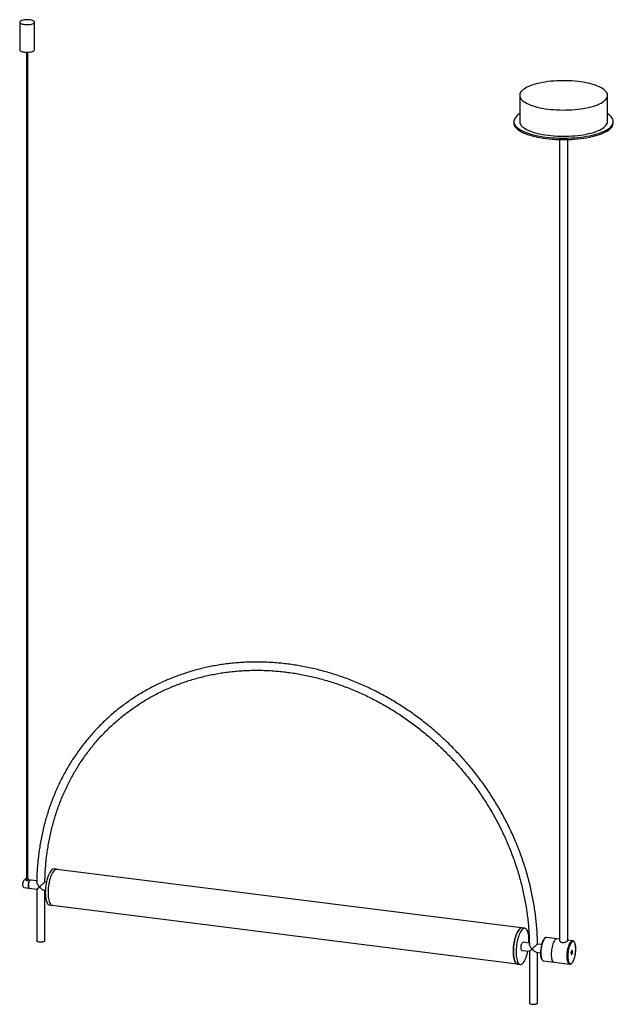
# Paper-space layout '_Dimétrica' of a CAD drawing. Header units: inches. Extents: x -18 to 21.9, y -5.9 to 60.3.
import ezdxf

# ---------------------------------------------------------------- set-up
doc = ezdxf.new("R2010")
doc.units = ezdxf.units.IN
doc.header["$MEASUREMENT"] = 0

psp = doc.layouts.new('_Dimétrica')

# ---------------------------------------------------------------- linework, layer by layer
at = {"color": 7, "linetype": 'Continuous', "lineweight": 25}
for p, q in [((-17.993, 60.11), (-17.993, 58.253)), ((-16.993, 58.253), (-16.993, 60.11)), ((-17.532, 58.087), (-17.532, 2.575)), ((-17.454, 2.575), (-17.454, 58.087)), ((15.643, 55.192), (15.643, 53.429)), ((21.553, 53.429), (21.553, 55.192)), ((15.253, 53.429), (15.253, 53.335)), ((21.943, 53.335), (21.943, 53.429)), ((18.322, 52.223), (18.322, -1.607)), ((18.873, -1.607), (18.873, 52.223)), ((-15.499, 3.183), (-15.683, 3.206)), ((15.769, -0.761), (-15.5, 3.178)), ((-17.572, 2.492), (-17.643, 2.501)), ((-17.572, 2.575), (-17.572, 2.462)), ((-17.414, 2.462), (-17.414, 2.575)), ((-16.845, 2.4), (-17.414, 2.472)), ((-16.848, 1.845), (-16.67, 2.002)), ((-16.195, 2.318), (-16.297, 2.331)), ((-17.712, 1.954), (-16.848, 1.845)), ((-16.848, 1.845), (-16.848, -1.624)), ((-16.366, 1.784), (-16.263, 1.771)), ((-16.297, -1.624), (-16.297, 1.775)), ((-15.988, 0.784), (-15.804, 0.761)), ((-15.804, 0.765), (15.465, -3.174)), ((15.988, -0.784), (15.804, -0.761)), ((16.292, -1.775), (15.87, -1.722)), ((17.116, -1.879), (16.844, -1.844)), ((18.322, -1.515), (17.444, -1.404)), ((19.212, -1.627), (18.873, -1.584)), ((19.208, -1.626), (19.212, -1.627)), ((15.801, -2.269), (16.297, -2.331)), ((16.297, -2.331), (16.475, -2.174)), ((16.297, -2.331), (16.297, -5.8)), ((16.779, -2.392), (17.044, -2.425)), ((16.848, -5.8), (16.848, -2.4)), ((15.499, -3.183), (15.683, -3.206)), ((17.247, -2.967), (19.015, -3.189)), ((17.247, -2.967), (17.25, -2.967)), ((19.019, -3.19), (19.015, -3.189))]:
    psp.add_line(p, q, dxfattribs=at)
at = {"color": 7, "linetype": 'Continuous', "lineweight": 25, "flags": 128}
for points in [[(-17.67, 59.954), (-17.588, 59.947), (-17.504, 59.943), (-17.419, 59.945), (-17.337, 59.952), (-17.259, 59.963), (-17.187, 59.978), (-17.125, 59.997), (-17.073, 60.02), (-17.033, 60.045), (-17.007, 60.071), (-16.994, 60.099), (-16.996, 60.128), (-17.012, 60.155), (-17.042, 60.182), (-17.085, 60.206), (-17.139, 60.228), (-17.204, 60.246), (-17.277, 60.26), (-17.357, 60.27), (-17.44, 60.276), (-17.525, 60.276), (-17.608, 60.272), (-17.689, 60.263), (-17.764, 60.25), (-17.831, 60.233), (-17.888, 60.212), (-17.934, 60.188), (-17.968, 60.162), (-17.987, 60.135), (-17.993, 60.107), (-17.984, 60.079), (-17.961, 60.051), (-17.924, 60.026), (-17.875, 60.003), (-17.815, 59.983), (-17.746, 59.966), (-17.67, 59.954)], [(-17.993, 58.253), (-17.993, 58.249), (-17.984, 58.221), (-17.961, 58.194), (-17.924, 58.169), (-17.875, 58.145), (-17.815, 58.125), (-17.746, 58.109), (-17.67, 58.097)], [(-17.67, 58.097), (-17.588, 58.089), (-17.504, 58.086), (-17.419, 58.088), (-17.337, 58.094), (-17.259, 58.106), (-17.187, 58.121), (-17.125, 58.14), (-17.073, 58.162), (-17.033, 58.187), (-17.007, 58.214), (-16.994, 58.242), (-16.993, 58.253)], [(17.553, 54.271), (17.746, 54.249), (17.943, 54.231), (18.144, 54.219), (18.346, 54.211), (18.55, 54.207), (18.754, 54.208), (18.957, 54.214), (19.159, 54.225), (19.358, 54.24), (19.553, 54.26), (19.743, 54.284), (19.929, 54.312), (20.108, 54.345), (20.279, 54.382), (20.443, 54.423), (20.598, 54.467), (20.743, 54.514), (20.878, 54.565), (21.002, 54.619), (21.115, 54.676), (21.216, 54.735), (21.304, 54.796), (21.38, 54.86), (21.442, 54.924), (21.49, 54.99), (21.525, 55.057), (21.546, 55.125), (21.553, 55.193), (21.546, 55.261), (21.524, 55.329), (21.489, 55.396), (21.44, 55.462), (21.377, 55.526), (21.301, 55.589), (21.213, 55.651), (21.112, 55.71), (20.998, 55.766), (20.874, 55.82), (20.738, 55.871), (20.593, 55.919), (20.438, 55.963), (20.274, 56.003), (20.102, 56.04), (19.923, 56.072), (19.737, 56.101), (19.547, 56.125), (19.351, 56.144), (19.152, 56.159), (18.951, 56.17), (18.747, 56.176), (18.543, 56.177), (18.34, 56.173), (18.137, 56.165), (17.937, 56.152), (17.74, 56.135), (17.547, 56.113), (17.359, 56.086), (17.177, 56.056), (17.001, 56.021), (16.834, 55.982), (16.674, 55.94), (16.524, 55.894), (16.384, 55.844), (16.254, 55.792), (16.135, 55.736), (16.029, 55.679), (15.934, 55.618), (15.852, 55.556), (15.783, 55.492), (15.728, 55.427), (15.686, 55.36), (15.658, 55.293), (15.644, 55.225), (15.645, 55.157), (15.659, 55.089), (15.687, 55.022), (15.729, 54.955), (15.785, 54.89), (15.855, 54.826), (15.937, 54.764), (16.032, 54.703), (16.139, 54.646), (16.258, 54.59), (16.388, 54.538), (16.529, 54.489), (16.679, 54.443), (16.839, 54.4), (17.007, 54.362), (17.183, 54.327), (17.365, 54.297), (17.553, 54.271)], [(15.643, 53.951), (15.623, 53.939), (15.53, 53.873), (15.45, 53.806), (15.383, 53.737), (15.33, 53.667), (15.291, 53.596), (15.265, 53.525), (15.254, 53.453), (15.256, 53.38), (15.272, 53.308), (15.303, 53.237), (15.347, 53.166), (15.405, 53.097), (15.476, 53.028), (15.56, 52.962), (15.657, 52.897), (15.767, 52.835), (15.888, 52.775), (16.021, 52.718), (16.164, 52.664), (16.318, 52.613), (16.481, 52.566), (16.653, 52.522), (16.833, 52.482), (17.021, 52.446), (17.215, 52.414), (17.415, 52.386)], [(17.415, 52.386), (17.62, 52.363), (17.829, 52.344), (18.042, 52.329), (18.256, 52.32), (18.472, 52.315), (18.689, 52.314), (18.905, 52.319), (19.12, 52.328), (19.333, 52.341), (19.543, 52.359), (19.748, 52.382), (19.949, 52.409), (20.145, 52.44), (20.333, 52.476), (20.515, 52.515), (20.688, 52.558), (20.853, 52.605), (21.008, 52.656), (21.153, 52.709), (21.287, 52.766), (21.411, 52.825), (21.522, 52.887), (21.621, 52.952), (21.707, 53.018), (21.781, 53.086), (21.84, 53.155), (21.887, 53.226), (21.919, 53.297), (21.938, 53.369), (21.943, 53.441), (21.933, 53.513), (21.91, 53.585), (21.872, 53.656), (21.821, 53.726), (21.757, 53.795), (21.679, 53.863), (21.588, 53.928), (21.553, 53.951)], [(15.253, 53.335), (15.256, 53.286), (15.272, 53.214), (15.303, 53.143), (15.347, 53.072), (15.405, 53.002), (15.476, 52.934), (15.56, 52.868), (15.657, 52.803), (15.767, 52.741), (15.888, 52.681), (16.021, 52.624), (16.164, 52.57), (16.318, 52.519), (16.481, 52.471), (16.653, 52.427), (16.833, 52.387), (17.021, 52.351), (17.215, 52.319), (17.415, 52.292)], [(15.643, 53.429), (15.645, 53.394), (15.659, 53.326), (15.687, 53.259), (15.729, 53.192), (15.785, 53.127), (15.855, 53.063), (15.937, 53.001), (16.032, 52.94), (16.139, 52.882), (16.258, 52.827), (16.388, 52.775), (16.529, 52.726), (16.679, 52.68), (16.839, 52.637), (17.007, 52.599), (17.183, 52.564), (17.365, 52.534), (17.553, 52.507)], [(17.415, 52.292), (17.62, 52.268), (17.829, 52.249), (18.042, 52.235), (18.256, 52.225), (18.472, 52.22), (18.689, 52.22), (18.905, 52.224), (19.12, 52.233), (19.333, 52.247), (19.543, 52.265), (19.748, 52.288), (19.949, 52.315), (20.145, 52.346), (20.333, 52.381), (20.515, 52.421), (20.688, 52.464), (20.853, 52.511), (21.008, 52.561), (21.153, 52.615), (21.287, 52.672), (21.411, 52.731), (21.522, 52.793), (21.621, 52.857), (21.707, 52.924), (21.781, 52.991), (21.84, 53.061), (21.887, 53.131), (21.919, 53.203), (21.938, 53.275), (21.943, 53.335)], [(17.553, 52.507), (17.746, 52.486), (17.943, 52.468), (18.144, 52.456), (18.346, 52.447), (18.55, 52.444), (18.754, 52.445), (18.957, 52.451), (19.159, 52.462), (19.358, 52.477), (19.553, 52.497), (19.743, 52.521), (19.929, 52.549), (20.108, 52.582), (20.279, 52.619), (20.443, 52.659), (20.598, 52.704), (20.743, 52.751), (20.878, 52.802), (21.002, 52.856), (21.115, 52.913), (21.216, 52.972), (21.304, 53.033), (21.38, 53.097), (21.442, 53.161), (21.49, 53.227), (21.525, 53.294), (21.546, 53.362), (21.553, 53.429)], [(-15.836, 3.146), (-15.882, 3.099), (-15.927, 3.039), (-15.971, 2.968), (-16.014, 2.886), (-16.055, 2.793), (-16.093, 2.692), (-16.128, 2.582), (-16.16, 2.466), (-16.189, 2.345), (-16.213, 2.22), (-16.233, 2.092), (-16.249, 1.963), (-16.26, 1.834), (-16.266, 1.708), (-16.267, 1.584), (-16.263, 1.465), (-16.255, 1.352), (-16.242, 1.247), (-16.224, 1.15), (-16.202, 1.062), (-16.175, 0.985), (-16.145, 0.92), (-16.111, 0.866), (-16.074, 0.826), (-16.035, 0.799), (-15.993, 0.785), (-15.988, 0.784)], [(-15.652, 3.123), (-15.697, 3.076), (-15.743, 3.016), (-15.787, 2.945), (-15.83, 2.863), (-15.871, 2.77), (-15.909, 2.669), (-15.944, 2.559), (-15.976, 2.443), (-16.005, 2.322), (-16.029, 2.197), (-16.049, 2.069), (-16.065, 1.94), (-16.076, 1.811), (-16.082, 1.684), (-16.083, 1.561), (-16.079, 1.442), (-16.071, 1.329), (-16.058, 1.224), (-16.04, 1.126), (-16.017, 1.039), (-15.991, 0.962), (-15.961, 0.897), (-15.927, 0.843), (-15.89, 0.803), (-15.851, 0.775), (-15.809, 0.762), (-15.769, 0.761)], [(-17.712, 1.954), (-17.719, 1.956), (-17.738, 1.97), (-17.753, 1.998), (-17.765, 2.037), (-17.772, 2.086), (-17.775, 2.141), (-17.772, 2.201), (-17.765, 2.262), (-17.753, 2.322), (-17.738, 2.377), (-17.719, 2.424), (-17.699, 2.461), (-17.677, 2.487), (-17.655, 2.5), (-17.643, 2.501)], [(-17.532, 2.598), (-17.55, 2.593), (-17.567, 2.584), (-17.572, 2.574), (-17.565, 2.564), (-17.547, 2.556), (-17.521, 2.551)], [(-17.532, 2.575), (-17.532, 2.575), (-17.529, 2.57), (-17.52, 2.566), (-17.507, 2.563)], [(-17.521, 2.551), (-17.491, 2.549), (-17.461, 2.551), (-17.436, 2.557), (-17.419, 2.566), (-17.414, 2.576), (-17.421, 2.586), (-17.439, 2.594), (-17.454, 2.598)], [(-17.507, 2.563), (-17.492, 2.562), (-17.477, 2.563), (-17.464, 2.566), (-17.456, 2.57), (-17.454, 2.575)], [(-17.343, 1.907), (-17.351, 1.909), (-17.37, 1.924), (-17.385, 1.952), (-17.397, 1.991), (-17.404, 2.039), (-17.406, 2.095), (-17.404, 2.155), (-17.397, 2.216), (-17.385, 2.276), (-17.37, 2.33), (-17.351, 2.378), (-17.331, 2.415), (-17.309, 2.441), (-17.287, 2.453), (-17.274, 2.454)], [(-17.309, 2.441), (-17.331, 2.415), (-17.351, 2.378), (-17.37, 2.33), (-17.385, 2.276), (-17.397, 2.216), (-17.404, 2.155), (-17.406, 2.095), (-17.404, 2.039), (-17.397, 1.991), (-17.385, 1.952), (-17.37, 1.924), (-17.351, 1.909), (-17.343, 1.907)], [(-17.274, 2.454), (-17.287, 2.453), (-17.309, 2.441)], [(-16.67, 2.002), (-16.623, 1.953), (-16.576, 1.907), (-16.528, 1.867), (-16.481, 1.834), (-16.437, 1.809), (-16.398, 1.792), (-16.366, 1.784)], [(15.652, -0.821), (15.606, -0.868), (15.56, -0.928), (15.516, -0.999), (15.473, -1.081), (15.433, -1.174), (15.394, -1.275), (15.359, -1.385), (15.327, -1.501), (15.299, -1.622), (15.274, -1.747), (15.254, -1.875), (15.238, -2.004), (15.228, -2.133), (15.221, -2.259), (15.22, -2.383), (15.224, -2.502), (15.232, -2.615), (15.246, -2.72), (15.264, -2.817), (15.286, -2.905), (15.312, -2.982), (15.342, -3.047), (15.376, -3.101), (15.413, -3.141), (15.453, -3.168), (15.494, -3.182), (15.499, -3.183)], [(15.475, -3.173), (15.471, -3.172), (15.43, -3.15), (15.391, -3.114), (15.356, -3.065), (15.324, -3.003), (15.296, -2.929), (15.272, -2.844), (15.252, -2.749), (15.237, -2.644), (15.227, -2.532), (15.222, -2.413), (15.222, -2.288), (15.227, -2.161), (15.237, -2.031), (15.252, -1.9), (15.272, -1.77), (15.296, -1.642), (15.324, -1.519), (15.356, -1.4), (15.391, -1.289), (15.43, -1.185), (15.471, -1.091), (15.514, -1.006), (15.559, -0.934), (15.588, -0.894)], [(15.836, -0.844), (15.79, -0.891), (15.745, -0.951), (15.7, -1.022), (15.657, -1.105), (15.617, -1.197), (15.578, -1.298), (15.543, -1.408), (15.511, -1.524), (15.483, -1.645), (15.458, -1.77), (15.438, -1.898), (15.423, -2.027), (15.412, -2.156), (15.406, -2.283), (15.404, -2.406), (15.408, -2.525), (15.417, -2.638), (15.43, -2.743), (15.448, -2.841), (15.47, -2.928), (15.496, -3.005), (15.527, -3.071), (15.56, -3.124), (15.597, -3.164), (15.637, -3.192), (15.679, -3.205), (15.722, -3.205), (15.767, -3.192), (15.813, -3.164), (15.859, -3.124), (15.904, -3.071), (15.949, -3.005), (15.993, -2.928), (16.035, -2.841), (16.074, -2.744), (16.111, -2.638), (16.145, -2.525), (16.175, -2.406), (16.195, -2.318)], [(16.263, -1.771), (16.263, -1.771), (16.267, -1.645), (16.266, -1.524), (16.26, -1.408), (16.249, -1.299), (16.233, -1.197), (16.213, -1.105), (16.189, -1.022), (16.16, -0.951), (16.128, -0.892), (16.093, -0.845), (16.055, -0.811), (16.014, -0.79), (15.971, -0.783), (15.927, -0.79), (15.882, -0.811), (15.836, -0.844)], [(-16.67, -1.71), (-16.725, -1.7), (-16.772, -1.687), (-16.809, -1.671), (-16.835, -1.652), (-16.847, -1.632), (-16.848, -1.624)], [(-16.297, -1.624), (-16.299, -1.636), (-16.315, -1.656), (-16.343, -1.675), (-16.382, -1.69), (-16.432, -1.703), (-16.488, -1.711), (-16.548, -1.715), (-16.61, -1.715), (-16.67, -1.71)], [(15.801, -2.269), (15.793, -2.266), (15.775, -2.252), (15.76, -2.224), (15.748, -2.185), (15.741, -2.137), (15.738, -2.081), (15.741, -2.021), (15.748, -1.96), (15.76, -1.9), (15.775, -1.846), (15.793, -1.798), (15.814, -1.761), (15.836, -1.735)], [(15.836, -1.735), (15.857, -1.723), (15.87, -1.722)], [(17.346, -1.443), (17.309, -1.482), (17.272, -1.534), (17.237, -1.598), (17.204, -1.672), (17.173, -1.755), (17.146, -1.846), (17.122, -1.943), (17.102, -2.044), (17.086, -2.148), (17.075, -2.252), (17.069, -2.355), (17.067, -2.456), (17.071, -2.551), (17.08, -2.64), (17.093, -2.721), (17.111, -2.792), (17.133, -2.852), (17.159, -2.901), (17.188, -2.936), (17.22, -2.959), (17.247, -2.967)], [(18.045, -1.531), (18.008, -1.57), (17.972, -1.622), (17.937, -1.686), (17.904, -1.76), (17.873, -1.843), (17.845, -1.934), (17.821, -2.031), (17.801, -2.132), (17.786, -2.236), (17.775, -2.34), (17.768, -2.443), (17.767, -2.544), (17.771, -2.639), (17.78, -2.728), (17.793, -2.809), (17.811, -2.88), (17.833, -2.94), (17.859, -2.989), (17.888, -3.024), (17.92, -3.047), (17.947, -3.055)], [(18.045, -1.531), (18.008, -1.57), (17.972, -1.622), (17.937, -1.686), (17.904, -1.76), (17.873, -1.843), (17.845, -1.934), (17.821, -2.031), (17.801, -2.132), (17.786, -2.236), (17.775, -2.34), (17.768, -2.443), (17.767, -2.544), (17.771, -2.639), (17.78, -2.728), (17.793, -2.809), (17.811, -2.88), (17.833, -2.94), (17.859, -2.989), (17.888, -3.024), (17.92, -3.047), (17.947, -3.055)], [(19.015, -3.189), (18.988, -3.181), (18.956, -3.159), (18.927, -3.123), (18.901, -3.075), (18.879, -3.014), (18.861, -2.943), (18.847, -2.862), (18.839, -2.774), (18.835, -2.678), (18.836, -2.578), (18.843, -2.475), (18.854, -2.37), (18.869, -2.267), (18.889, -2.165), (18.913, -2.068), (18.941, -1.978), (18.972, -1.894), (19.005, -1.82), (19.04, -1.757), (19.076, -1.705), (19.113, -1.666)], [(19.051, -1.846), (19.045, -1.859), (19.013, -1.931), (18.983, -2.013), (18.957, -2.102), (18.934, -2.197), (18.915, -2.295), (18.901, -2.396), (18.891, -2.498), (18.886, -2.597), (18.886, -2.694), (18.891, -2.785), (18.901, -2.869), (18.915, -2.944), (18.915, -2.944)], [(18.915, -2.944), (18.934, -3.01), (18.957, -3.065), (18.983, -3.107), (19.013, -3.136), (19.045, -3.152), (19.079, -3.155), (19.114, -3.143), (19.15, -3.118), (19.186, -3.08), (19.222, -3.029), (19.256, -2.967), (19.288, -2.894), (19.317, -2.813), (19.343, -2.724), (19.366, -2.629), (19.385, -2.53), (19.399, -2.429), (19.409, -2.328), (19.414, -2.228), (19.414, -2.132), (19.409, -2.041), (19.399, -1.957), (19.385, -1.881), (19.366, -1.815), (19.343, -1.761), (19.317, -1.718), (19.288, -1.689), (19.256, -1.673), (19.222, -1.671), (19.186, -1.682), (19.15, -1.707), (19.15, -1.707)], [(16.475, -2.174), (16.524, -2.226), (16.575, -2.274), (16.625, -2.315), (16.674, -2.348), (16.719, -2.373), (16.76, -2.388), (16.779, -2.392)], [(19.2, -2.369), (19.197, -2.329), (19.189, -2.298), (19.177, -2.279), (19.162, -2.275), (19.146, -2.285), (19.13, -2.31), (19.117, -2.345), (19.107, -2.388), (19.102, -2.434), (19.102, -2.477), (19.107, -2.514), (19.117, -2.539), (19.13, -2.551), (19.146, -2.547), (19.162, -2.53), (19.177, -2.499), (19.189, -2.459), (19.197, -2.414), (19.2, -2.369)], [(19.102, -2.425), (19.105, -2.409), (19.107, -2.389)], [(16.297, -5.8), (16.298, -5.808), (16.31, -5.828), (16.335, -5.847), (16.373, -5.863), (16.42, -5.876), (16.475, -5.886)], [(16.475, -5.886), (16.535, -5.891), (16.596, -5.891), (16.657, -5.887), (16.713, -5.879), (16.762, -5.866), (16.802, -5.851), (16.83, -5.832), (16.845, -5.812), (16.848, -5.8)]]:
    psp.add_lwpolyline(points, dxfattribs=at)
at = {"color": 7, "linetype": 'Continuous', "lineweight": 25}
for centre, radius, start, end in [((-15.695, 3.014), 0.193, 86.37896, 136.70743), ((-15.518, 3.003), 0.179, 72.82626, 138.13018), ((15.792, -0.953), 0.193, 86.37896, 136.70743), ((19.177, -2.415), 2.133, 165.75801, 181.78523), ((17.437, -1.529), 0.125, 86.57965, 136.50674), ((18.136, -1.617), 0.125, 86.57965, 136.50674), ((19.485, -2.051), 0.479, 134.22495, 154.70586), ((19.205, -1.753), 0.127, 88.64814, 136.32515)]:
    psp.add_arc(centre, radius, start, end, dxfattribs=at)
for points, knots in [([(16.845, -1.846), (16.845, -1.806), (16.844, -1.616), (16.83, -1.276), (16.804, -0.827), (16.765, -0.377), (16.715, 0.073), (16.653, 0.523), (16.58, 0.973), (16.495, 1.422), (16.399, 1.87), (16.291, 2.316), (16.173, 2.762), (16.043, 3.205), (15.902, 3.646), (15.749, 4.084), (15.587, 4.52), (15.413, 4.952), (15.228, 5.381), (15.033, 5.807), (14.828, 6.228), (14.612, 6.645), (14.387, 7.057), (14.151, 7.465), (13.905, 7.867), (13.65, 8.264), (13.386, 8.655), (13.112, 9.041), (12.829, 9.42), (12.537, 9.792), (12.237, 10.158), (11.928, 10.516), (11.611, 10.868), (11.286, 11.212), (10.953, 11.548), (10.612, 11.876), (10.264, 12.196), (9.909, 12.507), (9.547, 12.81), (9.179, 13.104), (8.804, 13.389), (8.423, 13.665), (8.036, 13.931), (7.644, 14.187), (7.246, 14.434), (6.843, 14.671), (6.436, 14.897), (6.024, 15.114), (5.608, 15.319), (5.188, 15.515), (4.765, 15.699), (4.338, 15.873), (3.908, 16.035), (3.476, 16.187), (3.041, 16.327), (2.604, 16.456), (2.165, 16.574), (1.725, 16.68), (1.283, 16.775), (0.841, 16.858), (0.398, 16.929), (-0.045, 16.989), (-0.489, 17.036), (-0.932, 17.072), (-1.374, 17.097), (-1.815, 17.109), (-2.255, 17.11), (-2.694, 17.098), (-3.13, 17.075), (-3.565, 17.04), (-3.997, 16.994), (-4.426, 16.935), (-4.852, 16.865), (-5.275, 16.783), (-5.694, 16.689), (-6.109, 16.584), (-6.52, 16.468), (-6.926, 16.34), (-7.327, 16.201), (-7.724, 16.05), (-8.115, 15.889), (-8.501, 15.716), (-8.88, 15.533), (-9.254, 15.339), (-9.621, 15.134), (-9.981, 14.919), (-10.335, 14.694), (-10.681, 14.458), (-11.02, 14.212), (-11.351, 13.957), (-11.675, 13.692), (-11.99, 13.417), (-12.297, 13.134), (-12.596, 12.841), (-12.886, 12.539), (-13.167, 12.229), (-13.438, 11.91), (-13.701, 11.583), (-13.954, 11.248), (-14.198, 10.905), (-14.431, 10.554), (-14.655, 10.197), (-14.869, 9.832), (-15.072, 9.46), (-15.265, 9.082), (-15.447, 8.698), (-15.619, 8.307), (-15.78, 7.911), (-15.93, 7.509), (-16.068, 7.103), (-16.196, 6.691), (-16.313, 6.274), (-16.418, 5.854), (-16.512, 5.429), (-16.595, 5), (-16.666, 4.568), (-16.725, 4.133), (-16.773, 3.695), (-16.81, 3.254), (-16.834, 2.811), (-16.845, 2.503), (-16.846, 2.342), (-16.846, 2.33)], [0, 0, 0, 0, 0.002312, 0.010763, 0.019215, 0.027668, 0.036121, 0.044574, 0.053028, 0.061482, 0.069937, 0.078392, 0.086847, 0.095303, 0.103759, 0.112215, 0.120672, 0.129128, 0.137585, 0.146042, 0.154499, 0.162957, 0.171414, 0.179872, 0.188329, 0.196787, 0.205245, 0.213703, 0.222161, 0.230619, 0.239077, 0.247535, 0.255993, 0.264452, 0.27291, 0.281368, 0.289826, 0.298284, 0.306743, 0.315201, 0.323659, 0.332117, 0.340575, 0.349033, 0.35749, 0.365948, 0.374405, 0.382863, 0.39132, 0.399777, 0.408234, 0.41669, 0.425146, 0.433602, 0.442058, 0.450513, 0.458968, 0.467423, 0.475877, 0.484331, 0.492784, 0.501237, 0.50969, 0.518141, 0.526593, 0.535043, 0.543493, 0.551942, 0.560391, 0.568839, 0.577286, 0.585733, 0.594178, 0.602623, 0.611067, 0.619511, 0.627953, 0.636395, 0.644837, 0.653277, 0.661717, 0.670156, 0.678594, 0.687032, 0.69547, 0.703906, 0.712343, 0.720779, 0.729214, 0.73765, 0.746085, 0.75452, 0.762955, 0.77139, 0.779825, 0.78826, 0.796696, 0.805131, 0.813567, 0.822004, 0.83044, 0.838878, 0.847315, 0.855754, 0.864193, 0.872632, 0.881072, 0.889513, 0.897955, 0.906397, 0.91484, 0.923284, 0.931729, 0.940174, 0.94862, 0.957067, 0.965515, 0.973963, 0.982412, 0.990861, 0.999311, 1, 1, 1, 1]), ([(-16.295, 2.329), (-16.292, 2.47), (-16.286, 2.758), (-16.262, 3.188), (-16.227, 3.621), (-16.18, 4.051), (-16.122, 4.478), (-16.052, 4.901), (-15.971, 5.322), (-15.879, 5.738), (-15.775, 6.151), (-15.66, 6.559), (-15.534, 6.962), (-15.397, 7.361), (-15.249, 7.754), (-15.09, 8.142), (-14.92, 8.524), (-14.74, 8.9), (-14.549, 9.269), (-14.348, 9.632), (-14.136, 9.988), (-13.915, 10.337), (-13.683, 10.679), (-13.442, 11.013), (-13.191, 11.339), (-12.931, 11.657), (-12.662, 11.967), (-12.383, 12.268), (-12.096, 12.561), (-11.8, 12.845), (-11.496, 13.119), (-11.183, 13.384), (-10.862, 13.64), (-10.534, 13.886), (-10.198, 14.122), (-9.855, 14.347), (-9.505, 14.563), (-9.148, 14.768), (-8.785, 14.963), (-8.415, 15.147), (-8.04, 15.32), (-7.658, 15.483), (-7.271, 15.634), (-6.879, 15.774), (-6.482, 15.903), (-6.081, 16.021), (-5.675, 16.127), (-5.265, 16.221), (-4.852, 16.305), (-4.435, 16.376), (-4.014, 16.436), (-3.591, 16.484), (-3.166, 16.52), (-2.738, 16.545), (-2.308, 16.558), (-1.877, 16.559), (-1.444, 16.548), (-1.01, 16.525), (-0.576, 16.491), (-0.141, 16.445), (0.294, 16.387), (0.729, 16.318), (1.163, 16.237), (1.597, 16.144), (2.029, 16.04), (2.46, 15.924), (2.889, 15.797), (3.316, 15.659), (3.741, 15.51), (4.163, 15.349), (4.582, 15.178), (4.997, 14.996), (5.41, 14.803), (5.818, 14.6), (6.222, 14.386), (6.622, 14.162), (7.017, 13.928), (7.407, 13.684), (7.792, 13.431), (8.171, 13.167), (8.545, 12.895), (8.912, 12.613), (9.273, 12.322), (9.627, 12.022), (9.975, 11.714), (10.315, 11.398), (10.648, 11.073), (10.974, 10.741), (11.292, 10.4), (11.601, 10.053), (11.903, 9.698), (12.196, 9.336), (12.48, 8.968), (12.755, 8.594), (13.021, 8.213), (13.278, 7.826), (13.526, 7.434), (13.764, 7.036), (13.992, 6.634), (14.21, 6.227), (14.418, 5.815), (14.615, 5.399), (14.803, 4.979), (14.979, 4.556), (15.145, 4.13), (15.301, 3.7), (15.445, 3.268), (15.578, 2.834), (15.701, 2.398), (15.812, 1.96), (15.912, 1.52), (16, 1.08), (16.077, 0.639), (16.143, 0.197), (16.197, -0.245), (16.24, -0.687), (16.271, -1.128), (16.289, -1.515), (16.292, -1.754), (16.294, -1.847)], [0, 0, 0, 0, 0.008335, 0.016908, 0.025482, 0.034057, 0.042632, 0.051207, 0.059784, 0.068361, 0.076939, 0.085518, 0.094098, 0.102679, 0.11126, 0.119842, 0.128425, 0.137009, 0.145594, 0.15418, 0.162766, 0.171353, 0.179941, 0.188529, 0.197118, 0.205707, 0.214297, 0.222888, 0.231479, 0.24007, 0.248661, 0.257252, 0.265843, 0.274434, 0.283026, 0.291616, 0.300207, 0.308797, 0.317387, 0.325976, 0.334565, 0.343153, 0.35174, 0.360327, 0.368913, 0.377498, 0.386082, 0.394666, 0.403248, 0.41183, 0.420412, 0.428992, 0.437571, 0.44615, 0.454728, 0.463305, 0.471881, 0.480457, 0.489032, 0.497607, 0.50618, 0.514753, 0.523326, 0.531898, 0.54047, 0.549041, 0.557611, 0.566182, 0.574751, 0.583321, 0.59189, 0.600459, 0.609027, 0.617595, 0.626163, 0.634731, 0.643299, 0.651866, 0.660434, 0.669001, 0.677568, 0.686134, 0.694701, 0.703268, 0.711834, 0.720401, 0.728967, 0.737534, 0.7461, 0.754666, 0.763232, 0.771799, 0.780365, 0.788931, 0.797497, 0.806064, 0.81463, 0.823196, 0.831763, 0.840329, 0.848896, 0.857462, 0.866029, 0.874596, 0.883163, 0.89173, 0.900298, 0.908865, 0.917433, 0.926001, 0.934569, 0.943138, 0.951707, 0.960276, 0.968846, 0.977416, 0.985987, 0.994558, 1, 1, 1, 1]), ([(-17.571, 2.462), (-17.571, 2.459), (-17.57, 2.452), (-17.558, 2.44), (-17.539, 2.431), (-17.514, 2.427), (-17.488, 2.428), (-17.463, 2.433), (-17.44, 2.442), (-17.423, 2.451), (-17.415, 2.458), (-17.415, 2.461), (-17.415, 2.462)], [0, 0, 0, 0, 0.094266, 0.201104, 0.310048, 0.416171, 0.518884, 0.62293, 0.730888, 0.839407, 0.944356, 1, 1, 1, 1]), ([(-16.67, 2.002), (-16.67, 2.002), (-16.689, 2.024), (-16.727, 2.071), (-16.784, 2.153), (-16.826, 2.236), (-16.847, 2.301), (-16.845, 2.325), (-16.844, 2.33)], [0, 0, 0, 0, 0.001557, 0.210036, 0.42462, 0.718706, 0.937826, 1, 1, 1, 1]), ([(-16.297, 2.329), (-16.297, 2.329), (-16.297, 2.329), (-16.317, 2.311), (-16.354, 2.278), (-16.408, 2.231), (-16.471, 2.176), (-16.536, 2.12), (-16.6, 2.063), (-16.645, 2.024), (-16.67, 2.002), (-16.67, 2.002)], [0, 0, 0, 0, 0.076343, 0.194247, 0.299277, 0.409171, 0.580445, 0.698265, 0.819411, 0.998948, 1, 1, 1, 1]), ([(16.475, -2.174), (16.475, -2.174), (16.455, -2.151), (16.417, -2.104), (16.359, -2.022), (16.316, -1.938), (16.294, -1.874), (16.296, -1.852), (16.297, -1.847)], [0, 0, 0, 0, 0.001557, 0.211761, 0.428121, 0.726038, 0.944959, 1, 1, 1, 1]), ([(16.844, -1.846), (16.844, -1.846), (16.844, -1.846), (16.823, -1.865), (16.786, -1.898), (16.732, -1.946), (16.669, -2.002), (16.605, -2.058), (16.542, -2.114), (16.499, -2.152), (16.475, -2.174), (16.475, -2.174)], [0, 0, 0, 0, 0.081085, 0.19987, 0.306301, 0.417541, 0.588304, 0.704787, 0.824562, 0.99895, 1, 1, 1, 1]), ([(17.32, -1.451), (17.313, -1.457), (17.293, -1.476), (17.261, -1.516), (17.225, -1.573), (17.192, -1.64), (17.161, -1.715), (17.134, -1.793), (17.119, -1.849), (17.112, -1.875)], [0, 0, 0, 0, 0.082156, 0.24021, 0.39855, 0.555574, 0.711299, 0.866077, 1, 1, 1, 1]), ([(17.446, -1.406), (17.438, -1.405), (17.416, -1.401), (17.381, -1.411), (17.348, -1.427), (17.328, -1.444), (17.32, -1.451)], [0, 0, 0, 0, 0.194064, 0.485522, 0.784845, 1, 1, 1, 1]), ([(18.324, -1.607), (18.323, -1.609), (18.319, -1.622), (18.338, -1.655), (18.383, -1.698), (18.456, -1.729), (18.542, -1.74), (18.632, -1.731), (18.719, -1.707), (18.796, -1.674), (18.849, -1.64), (18.874, -1.618), (18.871, -1.61), (18.87, -1.607)], [0, 0, 0, 0, 0.014078, 0.116547, 0.224301, 0.333828, 0.437948, 0.538039, 0.641582, 0.750676, 0.859091, 0.961931, 1, 1, 1, 1]), ([(19.399, -2.447), (19.4, -2.443), (19.405, -2.406), (19.411, -2.336), (19.417, -2.24), (19.418, -2.146), (19.414, -2.056), (19.406, -1.972), (19.393, -1.894), (19.376, -1.824), (19.355, -1.763), (19.328, -1.711), (19.298, -1.671), (19.264, -1.644), (19.234, -1.629), (19.214, -1.628), (19.207, -1.628)], [0, 0, 0, 0, 0.011561, 0.0916752, 0.1718144, 0.2520263, 0.3323737, 0.412937, 0.4938263, 0.5751976, 0.6572666, 0.740271, 0.8241535, 0.895244, 0.9618583, 1, 1, 1, 1]), ([(17.044, -2.496), (17.045, -2.513), (17.046, -2.56), (17.054, -2.631), (17.067, -2.707), (17.085, -2.776), (17.107, -2.837), (17.134, -2.888), (17.165, -2.926), (17.199, -2.952), (17.228, -2.965), (17.246, -2.965), (17.251, -2.965)], [0, 0, 0, 0, 0.064764, 0.179535, 0.294791, 0.410764, 0.52777, 0.646138, 0.76557, 0.865771, 0.960164, 1, 1, 1, 1]), ([(19.021, -3.188), (19.028, -3.189), (19.049, -3.191), (19.082, -3.181), (19.12, -3.161), (19.157, -3.128), (19.194, -3.083), (19.23, -3.027), (19.264, -2.962), (19.295, -2.887), (19.323, -2.806), (19.348, -2.718), (19.37, -2.626), (19.387, -2.535), (19.395, -2.475), (19.399, -2.447)], [0, 0, 0, 0, 0.040368, 0.111023, 0.18418, 0.263162, 0.346835, 0.431724, 0.515946, 0.599453, 0.682432, 0.765053, 0.847441, 0.929685, 1, 1, 1, 1])]:
    psp.add_open_spline(points, degree=3, knots=knots, dxfattribs=at)

doc.saveas('drawing.dxf')
